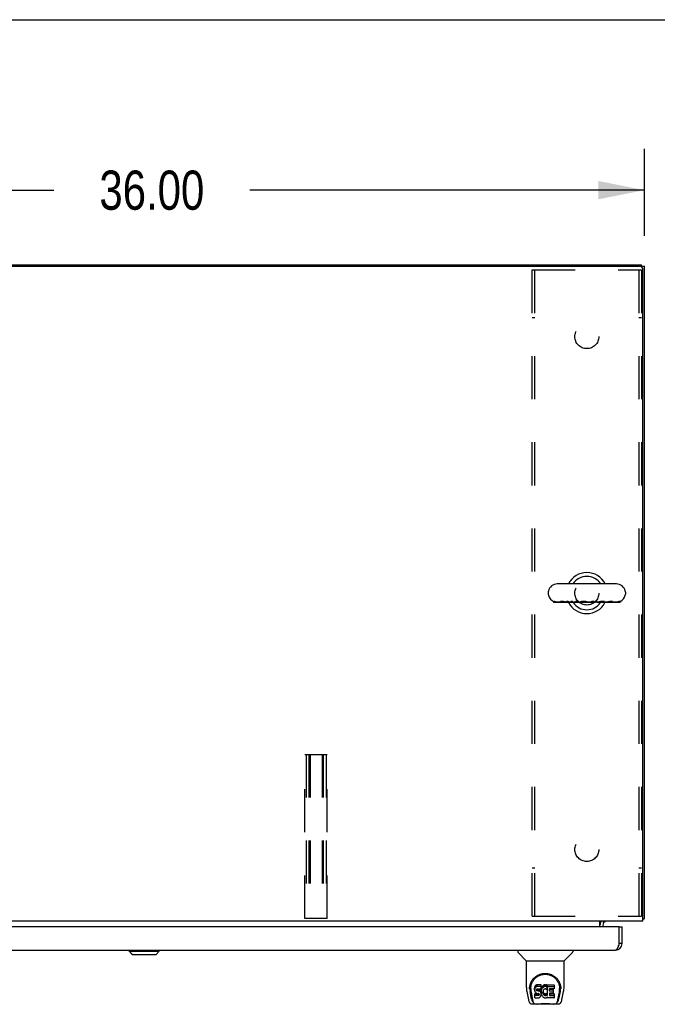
# Model space of a CAD drawing. Header units: inches. Extents: x 0 to 286, y 0 to 185.
# Tile 47 of 72: x 89 to 112, y 149 to 185. Entities that reach past the tile are written whole.
import ezdxf

# ---------------------------------------------------------------- set-up
doc = ezdxf.new("R2010")
doc.units = ezdxf.units.IN
doc.header["$LTSCALE"] = 15.75
doc.header["$MEASUREMENT"] = 0
doc.linetypes.add('HIDDEN', pattern=[0.2, 0.1, -0.1])
doc.layers.get('0').update_dxf_attribs({"linetype": 'CONTINUOUS'})
for name, color, linetype in [('02___PRT_ALL_AXES', 7, 'CONTINUOUS'), ('3PC_BODY', 7, 'CONTINUOUS'), ('DEFAULT_2', 8, 'HIDDEN')]:
    doc.layers.add(name, color=color, linetype=linetype)
doc.styles.get("Standard").update_dxf_attribs({"font": 'txt', "width": 0.8})
doc.dimstyles.new('DIMSTYLE_2', dxfattribs={"dimtxt": 1.431818, "dimasz": 1.684492, "dimexe": 0.09, "dimexo": 0.07, "dimgap": 0.0425, "dimtad": 0, "dimtih": 1, "dimtoh": 1, "dimzin": 4, "dimdsep": 46, "dimtxsty": 'Standard', "dimblk": '_FILLED', "dimblk1": '_FILLED', "dimblk2": '_FILLED', "dimcen": 0.09, "dimadec": 0, "dimazin": 0, "dimtfac": 1, "dimtofl": 0, "dimtmove": 0, "dimatfit": 3, "dimldrblk": '_FILLED', "dimfxl": 1, "dimtolj": 1, "dimtzin": 4, "dimarcsym": 0})

# ---------------------------------------------------------------- blocks, each defined once
blk = doc.blocks.new('_FILLED')
at = {"color": 0, "linetype": 'ByBlock'}
blk.add_solid([(0, 0), (-1, 0.2), (-1, -0.2)], dxfattribs=at)
blk = doc.blocks.new('*D9')
at = {"layer": '3PC_BODY', "color": 2, "linetype": 'Continuous'}
for p, q in [((75.654, 177.397), (75.654, 180.578)), ((111.654, 177.397), (111.654, 180.578)), ((75.654, 179.062), (90.075, 179.062)), ((111.654, 179.062), (97.234, 179.062))]:
    blk.add_line(p, q, dxfattribs=at)
at = {"layer": '3PC_BODY', "color": 2, "linetype": 'Continuous', "xscale": 1.6844919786, "yscale": 1.6844919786, "zscale": 1.6844919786, "rotation": 180}
blk.add_blockref('_FILLED', (75.654, 179.062), dxfattribs=at)
at = {"layer": '3PC_BODY', "color": 2, "linetype": 'Continuous', "xscale": 1.6844919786, "yscale": 1.6844919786, "zscale": 1.6844919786}
blk.add_blockref('_FILLED', (111.654, 179.062), dxfattribs=at)
at = {"layer": '3PC_BODY', "color": 2, "linetype": 'Continuous', "insert": (93.654, 179.778), "char_height": 1.4318, "width": 5.72727, "attachment_point": 2, "line_spacing_factor": 0.9}
blk.add_mtext('36.00', dxfattribs=at)

msp = doc.modelspace()

# ---------------------------------------------------------------- linework, layer by layer
at = {"color": 7, "linetype": 'Continuous'}
for p, q in [((0, 185.294), (286.364, 185.294)), ((111.55, 176.257), (111.55, 176.332)), ((111.55, 176.28), (111.654, 176.28)), ((110.63, 164.666), (108.47, 164.666)), ((108.14, 164.37), (108.14, 164.294)), ((110.96, 164.37), (110.96, 164.294)), ((108.339, 163.983), (108.339, 164.025)), ((109.284, 163.983), (108.339, 163.983)), ((108.359, 163.983), (108.359, 164.02)), ((108.366, 163.983), (108.366, 164.021)), ((108.593, 163.998), (108.487, 163.998)), ((108.543, 163.983), (108.543, 163.998)), ((108.547, 163.983), (108.547, 163.998)), ((108.592, 163.983), (108.592, 163.998)), ((108.593, 164.017), (108.593, 163.983)), ((108.701, 164.017), (108.694, 164.019)), ((108.709, 164.016), (108.701, 164.017)), ((108.724, 164.012), (108.709, 164.016)), ((108.742, 164.008), (108.724, 164.012)), ((108.75, 164.007), (108.742, 164.008)), ((108.784, 163.983), (108.784, 164.001)), ((108.813, 163.998), (108.784, 163.998)), ((108.813, 163.983), (108.813, 164.027)), ((108.864, 163.983), (108.864, 164.025)), ((108.961, 163.999), (108.923, 163.999)), ((108.923, 163.983), (108.923, 163.999)), ((108.961, 163.983), (108.961, 164.025)), ((109.012, 163.983), (109.012, 164.027)), ((109.132, 163.998), (109.084, 163.998)), ((109.132, 163.983), (109.132, 164.025)), ((109.189, 163.983), (109.189, 164.025)), ((109.315, 163.998), (109.231, 163.998)), ((109.284, 163.983), (109.284, 163.998)), ((109.315, 163.998), (109.315, 163.983)), ((109.857, 163.983), (109.315, 163.983)), ((109.557, 164.005), (109.555, 164.006)), ((109.559, 164.004), (109.557, 164.005)), ((109.563, 164.002), (109.559, 164.004)), ((109.565, 164.001), (109.563, 164.002)), ((109.566, 164.001), (109.565, 164.001)), ((109.566, 163.983), (109.566, 164.001)), ((109.672, 163.998), (109.566, 163.998)), ((109.575, 163.983), (109.575, 163.998)), ((109.58, 163.983), (109.58, 163.998)), ((109.585, 163.983), (109.585, 163.998)), ((109.743, 163.983), (109.743, 164.025)), ((109.809, 163.983), (109.809, 164.025)), ((109.939, 163.998), (109.831, 163.998)), ((109.857, 163.983), (109.857, 163.998)), ((109.91, 163.998), (109.91, 163.983)), ((110.766, 163.983), (109.91, 163.983)), ((110.023, 164.013), (109.995, 164.007)), ((110.202, 163.983), (110.202, 164.008)), ((110.252, 163.998), (110.202, 163.998)), ((110.343, 164.011), (110.333, 164.009)), ((110.373, 164.017), (110.343, 164.011)), ((110.49, 163.983), (110.49, 164.015)), ((110.607, 163.998), (110.49, 163.998)), ((110.742, 163.983), (110.742, 164.027)), ((110.748, 163.983), (110.748, 164.025)), ((110.76, 163.983), (110.76, 164.025)), ((110.766, 163.983), (110.766, 164.027)), ((110.138, 152.331), (110.172, 152.296)), ((110.176, 152.293), (110.176, 152.293)), ((111.602, 152.436), (111.654, 152.436)), ((110.738, 152.132), (110.842, 152.132)), ((110.738, 152.112), (110.738, 152.132)), ((92.822, 151.239), (92.822, 151.278)), ((92.822, 151.239), (93.925, 151.239)), ((92.94, 151.121), (92.822, 151.239)), ((92.823, 151.239), (92.823, 151.278)), ((92.941, 151.121), (92.823, 151.239)), ((93.807, 151.121), (93.925, 151.239)), ((93.925, 151.239), (93.925, 151.278)), ((107.026, 151.278), (107.026, 151.216)), ((107.335, 150.89), (107.037, 151.188)), ((108.724, 150.89), (109.022, 151.188)), ((109.033, 151.278), (109.033, 151.216)), ((110.842, 151.525), (110.738, 151.525)), ((92.94, 151.121), (93.807, 151.121)), ((107.341, 150.885), (108.718, 150.885)), ((107.341, 149.913), (107.341, 150.885)), ((108.718, 149.913), (108.718, 150.885)), ((107.356, 149.77), (107.421, 149.464)), ((107.466, 149.944), (107.465, 149.881)), ((107.528, 149.492), (107.475, 149.763)), ((107.503, 149.871), (107.503, 149.848)), ((107.512, 149.75), (107.569, 149.457)), ((107.645, 149.916), (107.643, 149.893)), ((107.643, 149.826), (107.643, 149.893)), ((107.645, 149.849), (107.643, 149.826)), ((107.643, 149.826), (107.644, 149.802)), ((107.644, 149.802), (107.648, 149.778)), ((107.65, 149.94), (107.645, 149.916)), ((107.645, 149.849), (107.645, 149.916)), ((107.65, 149.873), (107.645, 149.849)), ((107.648, 149.778), (107.656, 149.756)), ((107.66, 149.962), (107.65, 149.94)), ((107.65, 149.873), (107.65, 149.94)), ((107.66, 149.895), (107.65, 149.873)), ((107.656, 149.756), (107.669, 149.736)), ((107.673, 149.982), (107.66, 149.962)), ((107.66, 149.895), (107.66, 149.962)), ((107.673, 149.915), (107.66, 149.895)), ((107.682, 149.99), (107.673, 149.982)), ((107.673, 149.915), (107.673, 149.982)), ((107.682, 149.923), (107.673, 149.915)), ((107.691, 149.996), (107.682, 149.99)), ((107.682, 149.923), (107.682, 149.99)), ((107.691, 149.929), (107.682, 149.923)), ((107.713, 150.006), (107.691, 149.996)), ((107.691, 149.929), (107.691, 149.996)), ((107.713, 149.939), (107.691, 149.929)), ((107.736, 150.013), (107.713, 150.006)), ((107.713, 149.939), (107.713, 150.006)), ((107.736, 149.947), (107.713, 149.939)), ((107.714, 149.814), (107.715, 149.829)), ((107.715, 149.806), (107.714, 149.814)), ((107.715, 149.829), (107.717, 149.844)), ((107.715, 149.806), (107.715, 149.829)), ((107.717, 149.799), (107.715, 149.806)), ((107.717, 149.844), (107.72, 149.851)), ((107.717, 149.799), (107.717, 149.844)), ((107.722, 149.793), (107.717, 149.799)), ((107.72, 149.851), (107.726, 149.856)), ((107.722, 149.793), (107.722, 149.852)), ((107.728, 149.789), (107.722, 149.793)), ((107.726, 149.856), (107.74, 149.86)), ((107.743, 149.852), (107.728, 149.856)), ((107.728, 149.856), (107.728, 149.856)), ((107.728, 149.789), (107.728, 149.856)), ((107.743, 149.785), (107.728, 149.789)), ((107.876, 150.013), (107.736, 150.013)), ((107.736, 149.947), (107.736, 150.013)), ((107.876, 149.947), (107.736, 149.947)), ((107.74, 149.86), (107.755, 149.861)), ((107.767, 149.852), (107.743, 149.852)), ((107.743, 149.785), (107.743, 149.852)), ((107.767, 149.786), (107.743, 149.785)), ((107.755, 149.861), (107.868, 149.861)), ((107.79, 149.851), (107.767, 149.852)), ((107.767, 149.786), (107.767, 149.852)), ((107.79, 149.784), (107.767, 149.786)), ((107.814, 149.846), (107.79, 149.851)), ((107.79, 149.784), (107.79, 149.851)), ((107.814, 149.779), (107.79, 149.784)), ((107.825, 149.841), (107.814, 149.846)), ((107.814, 149.779), (107.814, 149.846)), ((107.825, 149.774), (107.814, 149.779)), ((107.835, 149.834), (107.825, 149.841)), ((107.825, 149.774), (107.825, 149.841)), ((107.835, 149.768), (107.825, 149.774)), ((107.852, 149.818), (107.835, 149.834)), ((107.835, 149.768), (107.835, 149.834)), ((107.852, 149.751), (107.835, 149.768)), ((107.865, 149.798), (107.852, 149.818)), ((107.852, 149.751), (107.852, 149.818)), ((107.865, 149.731), (107.852, 149.751)), ((107.875, 149.775), (107.865, 149.798)), ((107.865, 149.731), (107.865, 149.798)), ((107.868, 149.861), (107.874, 149.862)), ((107.874, 149.862), (107.876, 149.867)), ((107.876, 149.772), (107.875, 149.775)), ((107.875, 149.709), (107.875, 149.775)), ((107.878, 149.971), (107.876, 150.013)), ((107.876, 149.947), (107.876, 150.013)), ((107.878, 149.904), (107.876, 149.947)), ((107.876, 149.867), (107.877, 149.88)), ((107.88, 149.849), (107.876, 149.805)), ((107.876, 149.738), (107.876, 149.805)), ((107.88, 149.783), (107.876, 149.738)), ((107.877, 149.88), (107.878, 149.904)), ((107.878, 149.904), (107.878, 149.971)), ((107.884, 149.871), (107.88, 149.849)), ((107.88, 149.783), (107.88, 149.849)), ((107.884, 149.804), (107.88, 149.783)), ((107.89, 149.893), (107.884, 149.871)), ((107.884, 149.804), (107.884, 149.871)), ((107.89, 149.826), (107.884, 149.804)), ((107.899, 149.913), (107.89, 149.893)), ((107.89, 149.826), (107.89, 149.893)), ((107.899, 149.847), (107.89, 149.826)), ((107.91, 149.933), (107.899, 149.913)), ((107.899, 149.847), (107.899, 149.913)), ((107.91, 149.866), (107.899, 149.847)), ((107.923, 149.951), (107.91, 149.933)), ((107.91, 149.866), (107.91, 149.933)), ((107.923, 149.884), (107.91, 149.866)), ((107.937, 149.968), (107.923, 149.951)), ((107.923, 149.884), (107.923, 149.951)), ((107.937, 149.901), (107.923, 149.884)), ((107.954, 149.983), (107.937, 149.968)), ((107.937, 149.901), (107.937, 149.968)), ((107.954, 149.916), (107.937, 149.901)), ((107.946, 149.754), (107.945, 149.727)), ((107.949, 149.781), (107.946, 149.754)), ((107.946, 149.714), (107.946, 149.754)), ((107.948, 149.773), (107.949, 149.768)), ((107.953, 149.793), (107.949, 149.781)), ((107.949, 149.768), (107.96, 149.743)), ((107.949, 149.701), (107.949, 149.768)), ((107.959, 149.805), (107.953, 149.793)), ((107.972, 149.996), (107.954, 149.983)), ((107.954, 149.916), (107.954, 149.983)), ((107.972, 149.929), (107.954, 149.916)), ((107.973, 149.828), (107.959, 149.805)), ((107.992, 150.005), (107.972, 149.996)), ((107.972, 149.929), (107.972, 149.996)), ((107.992, 149.938), (107.972, 149.929)), ((107.981, 149.839), (107.973, 149.828)), ((107.992, 149.846), (107.981, 149.839)), ((108.014, 150.01), (107.992, 150.005)), ((107.992, 149.938), (107.992, 150.005)), ((108.014, 149.943), (107.992, 149.938)), ((108.017, 149.857), (107.992, 149.846)), ((108.036, 150.012), (108.014, 150.01)), ((108.014, 149.943), (108.014, 150.01)), ((108.036, 149.945), (108.014, 149.943)), ((108.029, 149.86), (108.017, 149.857)), ((108.043, 149.86), (108.029, 149.86)), ((108.036, 150.012), (108.059, 150.011)), ((108.036, 149.945), (108.036, 150.012)), ((108.059, 149.945), (108.036, 149.945)), ((108.056, 149.857), (108.043, 149.86)), ((108.068, 149.852), (108.056, 149.857)), ((108.07, 150.01), (108.059, 150.011)), ((108.059, 149.945), (108.059, 150.011)), ((108.07, 149.943), (108.059, 149.945)), ((108.08, 150.006), (108.07, 150.01)), ((108.07, 149.943), (108.07, 150.01)), ((108.08, 149.94), (108.07, 149.943)), ((108.1, 149.922), (108.074, 149.854)), ((108.099, 149.994), (108.08, 150.006)), ((108.08, 149.94), (108.08, 150.006)), ((108.099, 149.928), (108.08, 149.94)), ((108.099, 149.994), (108.099, 149.928)), ((108.101, 149.991), (108.101, 149.928)), ((108.109, 150.011), (108.346, 150.011)), ((108.109, 149.619), (108.109, 150.011)), ((108.109, 149.945), (108.346, 149.945)), ((108.179, 149.857), (108.179, 149.789)), ((108.346, 149.861), (108.184, 149.861)), ((108.184, 149.852), (108.315, 149.852)), ((108.184, 149.785), (108.315, 149.785)), ((108.32, 149.847), (108.32, 149.707)), ((108.351, 150.007), (108.351, 149.866)), ((108.49, 149.457), (108.547, 149.747)), ((108.531, 149.492), (108.584, 149.763)), ((108.547, 149.747), (108.547, 149.751)), ((108.593, 149.944), (108.594, 149.881)), ((108.6, 149.858), (108.6, 149.858)), ((108.638, 149.464), (108.703, 149.77)), ((107.587, 149.389), (107.579, 149.389)), ((107.585, 149.393), (107.589, 149.383)), ((107.646, 149.54), (107.646, 149.682)), ((107.71, 149.687), (107.65, 149.686)), ((107.65, 149.619), (107.65, 149.686)), ((107.71, 149.62), (107.65, 149.619)), ((107.651, 149.535), (107.795, 149.535)), ((107.669, 149.736), (107.686, 149.719)), ((107.686, 149.719), (107.705, 149.705)), ((107.705, 149.705), (107.717, 149.701)), ((107.771, 149.687), (107.71, 149.687)), ((107.71, 149.62), (107.71, 149.687)), ((107.771, 149.62), (107.71, 149.62)), ((107.717, 149.701), (107.728, 149.699)), ((107.728, 149.699), (107.776, 149.699)), ((107.786, 149.688), (107.771, 149.687)), ((107.771, 149.62), (107.771, 149.687)), ((107.786, 149.621), (107.771, 149.62)), ((107.776, 149.699), (107.783, 149.698)), ((107.783, 149.698), (107.79, 149.696)), ((107.792, 149.692), (107.786, 149.688)), ((107.786, 149.621), (107.786, 149.688)), ((107.792, 149.625), (107.786, 149.621)), ((107.79, 149.696), (107.796, 149.691)), ((107.794, 149.693), (107.792, 149.692)), ((107.792, 149.625), (107.792, 149.692)), ((107.798, 149.63), (107.792, 149.625)), ((107.795, 149.535), (107.807, 149.537)), ((107.796, 149.691), (107.801, 149.685)), ((107.798, 149.63), (107.798, 149.69)), ((107.807, 149.642), (107.798, 149.63)), ((107.801, 149.685), (107.808, 149.672)), ((107.807, 149.642), (107.807, 149.673)), ((107.809, 149.649), (107.807, 149.642)), ((107.807, 149.537), (107.818, 149.541)), ((107.808, 149.672), (107.81, 149.656)), ((107.809, 149.649), (107.809, 149.661)), ((107.81, 149.656), (107.809, 149.649)), ((107.818, 149.541), (107.838, 149.555)), ((107.838, 149.555), (107.855, 149.571)), ((107.855, 149.571), (107.861, 149.581)), ((107.861, 149.581), (107.867, 149.592)), ((107.875, 149.709), (107.865, 149.731)), ((107.867, 149.592), (107.875, 149.615)), ((107.881, 149.685), (107.875, 149.709)), ((107.875, 149.615), (107.882, 149.638)), ((107.876, 149.738), (107.876, 149.716)), ((107.876, 149.716), (107.88, 149.694)), ((107.88, 149.694), (107.884, 149.672)), ((107.883, 149.662), (107.881, 149.685)), ((107.882, 149.638), (107.883, 149.662)), ((107.883, 149.662), (107.883, 149.676)), ((107.884, 149.672), (107.891, 149.651)), ((107.891, 149.651), (107.913, 149.612)), ((107.913, 149.612), (107.925, 149.593)), ((107.925, 149.593), (107.94, 149.577)), ((107.94, 149.577), (107.956, 149.562)), ((107.945, 149.727), (107.946, 149.714)), ((107.946, 149.714), (107.949, 149.701)), ((107.949, 149.701), (107.96, 149.676)), ((107.956, 149.562), (107.974, 149.548)), ((107.96, 149.743), (107.973, 149.72)), ((107.96, 149.676), (107.96, 149.743)), ((107.96, 149.676), (107.973, 149.653)), ((107.973, 149.72), (107.982, 149.71)), ((107.973, 149.653), (107.973, 149.72)), ((107.973, 149.653), (107.982, 149.643)), ((107.974, 149.548), (107.984, 149.543)), ((107.982, 149.71), (107.992, 149.701)), ((107.982, 149.643), (107.982, 149.71)), ((107.982, 149.643), (107.992, 149.634)), ((107.984, 149.543), (107.994, 149.539)), ((107.992, 149.701), (108.003, 149.693)), ((107.992, 149.634), (107.992, 149.701)), ((107.992, 149.634), (108.003, 149.627)), ((107.994, 149.539), (108.016, 149.533)), ((108.003, 149.693), (108.015, 149.689)), ((108.003, 149.627), (108.003, 149.693)), ((108.003, 149.627), (108.015, 149.622)), ((108.015, 149.689), (108.028, 149.686)), ((108.015, 149.622), (108.015, 149.689)), ((108.015, 149.622), (108.028, 149.619)), ((108.016, 149.533), (108.038, 149.531)), ((108.028, 149.686), (108.042, 149.686)), ((108.028, 149.619), (108.028, 149.686)), ((108.028, 149.619), (108.042, 149.619)), ((108.038, 149.531), (108.06, 149.534)), ((108.042, 149.686), (108.055, 149.688)), ((108.042, 149.619), (108.042, 149.686)), ((108.042, 149.619), (108.055, 149.621)), ((108.055, 149.688), (108.068, 149.692)), ((108.055, 149.621), (108.055, 149.688)), ((108.055, 149.621), (108.068, 149.625)), ((108.06, 149.534), (108.081, 149.541)), ((108.068, 149.692), (108.08, 149.697)), ((108.068, 149.625), (108.068, 149.692)), ((108.068, 149.625), (108.08, 149.63)), ((108.08, 149.697), (108.091, 149.705)), ((108.08, 149.63), (108.08, 149.697)), ((108.08, 149.63), (108.091, 149.638)), ((108.081, 149.541), (108.1, 149.552)), ((108.091, 149.705), (108.091, 149.638)), ((108.097, 149.704), (108.109, 149.686)), ((108.097, 149.637), (108.109, 149.619)), ((108.1, 149.552), (108.101, 149.553)), ((108.111, 149.553), (108.101, 149.553)), ((108.111, 149.54), (108.111, 149.553)), ((108.347, 149.535), (108.116, 149.535)), ((108.181, 149.698), (108.181, 149.621)), ((108.315, 149.703), (108.185, 149.703)), ((108.185, 149.683), (108.347, 149.683)), ((108.185, 149.616), (108.347, 149.616)), ((108.351, 149.679), (108.351, 149.54)), ((108.47, 149.383), (108.474, 149.393)), ((108.48, 149.389), (108.472, 149.389)), ((107.545, 149.31), (107.746, 149.31)), ((107.589, 149.382), (107.589, 149.383)), ((107.631, 149.31), (107.625, 149.31)), ((107.631, 149.31), (107.63, 149.31)), ((108.323, 149.298), (107.736, 149.298)), ((108.313, 149.31), (108.514, 149.31)), ((108.429, 149.31), (108.428, 149.31)), ((108.47, 149.382), (108.47, 149.383))]:
    msp.add_line(p, q, dxfattribs=at)
at = {"color": 3, "linetype": 'Continuous'}
for p, q in [((75.758, 176.332), (111.55, 176.332)), ((75.831, 176.28), (111.477, 176.28)), ((111.602, 152.332), (111.602, 176.155)), ((111.654, 152.436), (111.654, 176.28)), ((111.602, 152.332), (75.706, 152.332)), ((110.029, 152.132), (110.029, 152.332)), ((110.17, 152.301), (110.168, 152.303)), ((110.174, 152.295), (110.17, 152.301)), ((110.174, 152.294), (110.174, 152.295)), ((110.176, 152.293), (110.174, 152.294)), ((110.718, 152.132), (76.028, 152.132)), ((110.133, 152.19), (110.133, 152.132)), ((110.738, 151.525), (110.738, 152.112)), ((110.842, 151.525), (110.842, 152.132)), ((76.151, 151.278), (110.595, 151.278))]:
    msp.add_line(p, q, dxfattribs=at)
at = {"color": 7, "linetype": 'Continuous'}
for points in [[(108.366, 164.021), (108.365, 164.021), (108.364, 164.021), (108.362, 164.021), (108.361, 164.021), (108.36, 164.02), (108.359, 164.02)], [(108.487, 163.998), (108.483, 163.998), (108.473, 163.998), (108.463, 163.999), (108.453, 164), (108.443, 164.001), (108.434, 164.003), (108.424, 164.004), (108.414, 164.006), (108.404, 164.009), (108.394, 164.011), (108.385, 164.014), (108.375, 164.018), (108.366, 164.021)], [(108.625, 164.027), (108.622, 164.027), (108.619, 164.027), (108.616, 164.027), (108.613, 164.027), (108.611, 164.026), (108.608, 164.026), (108.606, 164.026), (108.604, 164.025), (108.602, 164.025), (108.6, 164.024), (108.599, 164.024), (108.598, 164.023), (108.597, 164.022), (108.596, 164.022), (108.595, 164.021), (108.594, 164.02), (108.594, 164.019), (108.593, 164.018), (108.593, 164.017), (108.593, 164.017)], [(108.672, 164.023), (108.668, 164.023), (108.665, 164.024), (108.662, 164.024), (108.659, 164.025), (108.656, 164.025), (108.653, 164.026), (108.65, 164.026), (108.647, 164.026), (108.644, 164.026), (108.641, 164.027), (108.638, 164.027), (108.635, 164.027), (108.633, 164.027), (108.63, 164.027), (108.627, 164.027), (108.625, 164.027)], [(108.694, 164.019), (108.69, 164.02), (108.686, 164.02), (108.683, 164.021), (108.679, 164.022), (108.675, 164.022), (108.672, 164.023)], [(108.784, 164.001), (108.778, 164.001), (108.773, 164.002), (108.768, 164.003), (108.764, 164.004), (108.759, 164.005), (108.754, 164.006), (108.75, 164.007)], [(108.864, 164.025), (108.855, 164.025), (108.847, 164.025), (108.838, 164.026), (108.83, 164.026), (108.821, 164.026), (108.813, 164.027)], [(108.923, 163.999), (108.918, 163.999), (108.914, 164), (108.91, 164.001), (108.906, 164.002), (108.903, 164.003), (108.899, 164.004), (108.896, 164.006), (108.893, 164.007), (108.89, 164.008), (108.887, 164.01), (108.884, 164.011), (108.881, 164.013), (108.878, 164.015), (108.875, 164.017), (108.872, 164.019), (108.87, 164.021), (108.867, 164.023), (108.864, 164.025)], [(109.012, 164.027), (109.003, 164.026), (108.995, 164.026), (108.987, 164.026), (108.978, 164.025), (108.969, 164.025), (108.961, 164.025)], [(109.084, 163.998), (109.079, 163.998), (109.074, 163.999), (109.069, 163.999), (109.063, 164), (109.058, 164.002), (109.053, 164.003), (109.048, 164.005), (109.042, 164.007), (109.037, 164.01), (109.032, 164.013), (109.027, 164.016), (109.022, 164.019), (109.017, 164.023), (109.012, 164.027)], [(109.189, 164.025), (109.18, 164.024), (109.17, 164.024), (109.161, 164.024), (109.151, 164.024), (109.142, 164.024), (109.132, 164.025)], [(109.231, 163.998), (109.231, 163.998), (109.227, 163.998), (109.224, 163.999), (109.221, 164), (109.218, 164.001), (109.214, 164.002), (109.211, 164.004), (109.208, 164.006), (109.205, 164.008), (109.202, 164.011), (109.198, 164.014), (109.195, 164.017), (109.192, 164.021), (109.189, 164.025)], [(109.341, 164.013), (109.338, 164.012), (109.335, 164.01), (109.333, 164.009), (109.331, 164.008), (109.329, 164.007), (109.327, 164.006), (109.325, 164.006), (109.323, 164.005), (109.322, 164.004), (109.32, 164.003), (109.319, 164.002), (109.318, 164.001), (109.317, 164.001), (109.316, 164), (109.316, 164), (109.315, 163.999), (109.315, 163.999), (109.315, 163.998), (109.315, 163.998)], [(109.433, 164.027), (109.428, 164.027), (109.423, 164.027), (109.419, 164.027), (109.414, 164.027), (109.409, 164.026), (109.404, 164.026), (109.4, 164.026), (109.396, 164.025), (109.391, 164.025), (109.387, 164.024), (109.384, 164.024), (109.38, 164.023), (109.376, 164.022), (109.372, 164.022), (109.369, 164.021), (109.365, 164.02), (109.362, 164.019), (109.358, 164.018), (109.355, 164.017), (109.352, 164.016), (109.349, 164.016), (109.346, 164.015), (109.343, 164.014), (109.341, 164.013)], [(109.493, 164.023), (109.489, 164.023), (109.486, 164.024), (109.482, 164.024), (109.478, 164.025), (109.475, 164.025), (109.471, 164.026), (109.467, 164.026), (109.464, 164.026), (109.46, 164.026), (109.456, 164.027), (109.452, 164.027), (109.449, 164.027), (109.445, 164.027), (109.441, 164.027), (109.437, 164.027), (109.433, 164.027)], [(109.538, 164.012), (109.535, 164.013), (109.533, 164.014), (109.53, 164.015), (109.528, 164.015), (109.525, 164.016), (109.523, 164.017), (109.52, 164.018), (109.517, 164.018), (109.514, 164.019), (109.511, 164.02), (109.508, 164.02), (109.505, 164.021), (109.502, 164.021), (109.499, 164.022), (109.496, 164.022), (109.493, 164.023)], [(109.55, 164.008), (109.548, 164.008), (109.546, 164.009), (109.544, 164.01), (109.542, 164.011), (109.54, 164.012), (109.538, 164.012)], [(109.555, 164.006), (109.554, 164.006), (109.553, 164.007), (109.552, 164.007), (109.55, 164.008)], [(109.743, 164.025), (109.738, 164.021), (109.732, 164.017), (109.727, 164.014), (109.722, 164.011), (109.716, 164.008), (109.711, 164.006), (109.705, 164.004), (109.7, 164.002), (109.694, 164.001), (109.688, 164), (109.683, 163.999), (109.677, 163.998), (109.672, 163.998)], [(109.809, 164.025), (109.798, 164.025), (109.787, 164.024), (109.776, 164.024), (109.765, 164.024), (109.754, 164.025), (109.743, 164.025)], [(109.831, 163.998), (109.829, 163.998), (109.828, 163.999), (109.826, 164), (109.824, 164.001), (109.822, 164.002), (109.821, 164.004), (109.819, 164.006), (109.817, 164.008), (109.816, 164.011), (109.814, 164.014), (109.812, 164.017), (109.811, 164.021), (109.809, 164.025)], [(109.995, 164.007), (109.987, 164.005), (109.983, 164.004), (109.979, 164.004), (109.975, 164.003), (109.971, 164.002), (109.967, 164.001), (109.963, 164.001), (109.959, 164), (109.956, 163.999), (109.952, 163.999), (109.949, 163.999), (109.945, 163.998), (109.942, 163.998), (109.939, 163.998)], [(110.131, 164.027), (110.126, 164.027), (110.121, 164.027), (110.117, 164.027), (110.112, 164.027), (110.107, 164.026), (110.102, 164.026), (110.097, 164.026), (110.092, 164.025), (110.088, 164.025), (110.083, 164.024), (110.078, 164.024), (110.074, 164.023), (110.069, 164.022), (110.065, 164.022), (110.06, 164.021), (110.055, 164.02), (110.051, 164.019), (110.046, 164.018), (110.041, 164.017), (110.037, 164.016), (110.032, 164.015), (110.023, 164.013)], [(110.193, 164.018), (110.191, 164.019), (110.189, 164.02), (110.187, 164.02), (110.185, 164.021), (110.183, 164.022), (110.18, 164.023), (110.178, 164.023), (110.175, 164.024), (110.173, 164.024), (110.17, 164.025), (110.167, 164.025), (110.164, 164.025), (110.161, 164.026), (110.158, 164.026), (110.155, 164.026), (110.152, 164.027), (110.149, 164.027), (110.145, 164.027), (110.142, 164.027), (110.138, 164.027), (110.135, 164.027), (110.131, 164.027)], [(110.202, 164.008), (110.202, 164.009), (110.202, 164.01), (110.202, 164.011), (110.201, 164.012), (110.201, 164.013), (110.2, 164.013), (110.199, 164.014), (110.198, 164.015), (110.197, 164.016), (110.195, 164.017), (110.193, 164.018)], [(110.333, 164.009), (110.323, 164.007), (110.318, 164.006), (110.313, 164.005), (110.308, 164.004), (110.303, 164.003), (110.298, 164.002), (110.294, 164.002), (110.289, 164.001), (110.284, 164), (110.279, 164), (110.274, 163.999), (110.269, 163.999), (110.264, 163.998), (110.259, 163.998), (110.254, 163.998), (110.252, 163.998)], [(110.453, 164.027), (110.45, 164.027), (110.447, 164.027), (110.443, 164.027), (110.439, 164.027), (110.435, 164.027), (110.431, 164.026), (110.427, 164.026), (110.423, 164.025), (110.419, 164.025), (110.415, 164.024), (110.411, 164.024), (110.407, 164.023), (110.403, 164.023), (110.399, 164.022), (110.395, 164.021), (110.391, 164.02), (110.386, 164.02), (110.382, 164.019), (110.373, 164.017)], [(110.49, 164.015), (110.49, 164.016), (110.49, 164.017), (110.49, 164.018), (110.489, 164.019), (110.489, 164.02), (110.488, 164.021), (110.487, 164.021), (110.486, 164.022), (110.484, 164.023), (110.483, 164.023), (110.481, 164.024), (110.479, 164.025), (110.478, 164.025), (110.476, 164.025), (110.473, 164.026), (110.471, 164.026), (110.468, 164.027), (110.466, 164.027), (110.463, 164.027), (110.46, 164.027), (110.457, 164.027), (110.453, 164.027)], [(110.742, 164.027), (110.733, 164.023), (110.723, 164.019), (110.713, 164.016), (110.704, 164.013), (110.694, 164.01), (110.684, 164.007), (110.674, 164.005), (110.664, 164.003), (110.654, 164.001), (110.643, 164), (110.633, 163.999), (110.623, 163.999), (110.613, 163.998), (110.607, 163.998)], [(110.748, 164.025), (110.747, 164.025), (110.746, 164.025), (110.745, 164.026), (110.744, 164.026), (110.743, 164.026), (110.742, 164.027)], [(110.76, 164.025), (110.751, 164.021), (110.748, 164.02)], [(110.766, 164.027), (110.765, 164.026), (110.764, 164.026), (110.763, 164.026), (110.762, 164.025), (110.761, 164.025), (110.76, 164.025)], [(107.459, 149.871), (107.461, 149.913), (107.469, 149.965), (107.48, 150.014), (107.496, 150.06), (107.514, 150.104), (107.536, 150.144), (107.56, 150.183), (107.587, 150.219), (107.617, 150.252), (107.649, 150.283), (107.683, 150.311), (107.72, 150.337), (107.759, 150.36), (107.8, 150.38), (107.843, 150.397), (107.887, 150.411), (107.933, 150.42), (107.98, 150.426), (108.028, 150.428), (108.075, 150.427), (108.122, 150.421), (108.168, 150.411), (108.212, 150.398), (108.256, 150.382), (108.297, 150.362), (108.336, 150.339), (108.373, 150.314), (108.407, 150.286), (108.439, 150.255), (108.469, 150.222), (108.496, 150.186), (108.521, 150.148), (108.543, 150.108), (108.562, 150.064), (108.577, 150.019), (108.589, 149.97), (108.597, 149.918), (108.6, 149.871)], [(107.503, 149.871), (107.503, 149.891), (107.504, 149.915), (107.507, 149.939), (107.511, 149.963), (107.515, 149.987), (107.521, 150.01), (107.528, 150.032), (107.536, 150.055), (107.544, 150.076), (107.554, 150.097), (107.564, 150.117), (107.575, 150.137), (107.586, 150.156), (107.599, 150.174), (107.611, 150.191), (107.624, 150.208), (107.638, 150.224), (107.652, 150.239), (107.666, 150.253), (107.681, 150.266), (107.696, 150.279), (107.711, 150.291), (107.727, 150.302), (107.742, 150.313), (107.758, 150.323), (107.774, 150.332), (107.79, 150.34), (107.806, 150.348), (107.822, 150.355), (107.838, 150.362), (107.853, 150.368), (107.869, 150.373), (107.885, 150.378), (107.901, 150.382), (107.917, 150.386), (107.933, 150.389), (107.949, 150.392), (107.965, 150.394), (107.981, 150.396), (107.997, 150.397), (108.013, 150.398), (108.029, 150.398), (108.045, 150.398), (108.061, 150.397), (108.077, 150.396), (108.093, 150.394), (108.108, 150.392), (108.124, 150.389), (108.14, 150.386), (108.156, 150.382), (108.172, 150.378), (108.188, 150.373), (108.204, 150.368), (108.22, 150.362), (108.236, 150.355), (108.252, 150.348), (108.268, 150.341), (108.284, 150.332), (108.3, 150.323), (108.316, 150.313), (108.331, 150.303), (108.347, 150.292), (108.362, 150.28), (108.377, 150.267), (108.392, 150.254), (108.406, 150.239), (108.42, 150.224), (108.434, 150.208), (108.447, 150.192), (108.46, 150.174), (108.472, 150.156), (108.484, 150.137), (108.495, 150.118), (108.505, 150.097), (108.515, 150.077), (108.523, 150.055), (108.531, 150.033), (108.538, 150.01), (108.543, 149.987), (108.548, 149.963), (108.552, 149.94), (108.555, 149.915), (108.556, 149.891), (108.556, 149.871)], [(107.341, 149.913), (107.341, 149.886), (107.344, 149.844), (107.35, 149.802), (107.356, 149.77)], [(107.459, 149.858), (107.459, 149.862), (107.459, 149.871)], [(107.503, 149.848), (107.503, 149.831), (107.504, 149.803), (107.508, 149.775), (107.512, 149.75)], [(108.547, 149.751), (108.548, 149.754), (108.549, 149.757), (108.549, 149.76), (108.55, 149.763), (108.55, 149.766), (108.551, 149.769), (108.551, 149.773), (108.552, 149.776), (108.552, 149.78), (108.552, 149.783), (108.553, 149.787), (108.553, 149.791), (108.554, 149.795), (108.554, 149.799), (108.555, 149.803), (108.555, 149.807), (108.555, 149.812), (108.555, 149.816), (108.556, 149.821), (108.556, 149.826), (108.556, 149.83), (108.556, 149.835), (108.556, 149.84), (108.556, 149.845), (108.556, 149.871)], [(108.6, 149.871), (108.6, 149.863), (108.6, 149.858)], [(108.703, 149.77), (108.709, 149.801), (108.715, 149.843), (108.718, 149.886), (108.718, 149.913)], [(107.421, 149.464), (107.424, 149.45), (107.43, 149.428), (107.435, 149.41), (107.442, 149.393), (107.448, 149.379), (107.456, 149.365), (107.464, 149.353), (107.473, 149.342), (107.484, 149.332), (107.497, 149.323), (107.511, 149.316), (107.525, 149.312), (107.541, 149.31), (107.545, 149.31)], [(107.569, 149.457), (107.571, 149.445), (107.574, 149.432), (107.578, 149.418), (107.581, 149.405), (107.585, 149.393)], [(107.65, 149.686), (107.65, 149.686), (107.65, 149.686), (107.649, 149.686), (107.649, 149.686), (107.648, 149.686), (107.648, 149.685), (107.647, 149.685), (107.647, 149.685), (107.647, 149.684), (107.646, 149.684), (107.646, 149.683), (107.646, 149.683), (107.646, 149.682), (107.646, 149.682)], [(107.65, 149.619), (107.65, 149.619), (107.65, 149.619), (107.649, 149.619), (107.649, 149.619), (107.648, 149.619), (107.648, 149.618), (107.647, 149.618), (107.647, 149.618), (107.647, 149.617), (107.646, 149.617), (107.646, 149.617), (107.646, 149.616), (107.646, 149.615), (107.646, 149.615)], [(108.474, 149.393), (108.478, 149.405), (108.481, 149.418), (108.485, 149.432), (108.488, 149.445), (108.49, 149.457)], [(108.514, 149.31), (108.529, 149.311), (108.542, 149.314), (108.555, 149.319), (108.566, 149.326), (108.577, 149.334), (108.586, 149.343), (108.595, 149.353), (108.602, 149.363), (108.609, 149.375), (108.615, 149.387), (108.62, 149.401), (108.626, 149.416), (108.631, 149.433), (108.636, 149.452), (108.638, 149.464)], [(107.589, 149.382), (107.594, 149.37), (107.6, 149.357), (107.607, 149.347), (107.613, 149.337), (107.621, 149.329), (107.629, 149.322), (107.638, 149.317), (107.647, 149.313), (107.658, 149.31), (107.665, 149.31)], [(107.746, 149.31), (107.767, 149.31), (107.789, 149.312), (107.812, 149.314), (107.837, 149.317), (107.862, 149.32), (107.889, 149.323), (107.917, 149.325), (107.945, 149.328), (107.974, 149.329), (108.003, 149.33), (108.032, 149.331), (108.061, 149.33), (108.09, 149.329), (108.119, 149.327), (108.147, 149.325), (108.174, 149.322), (108.2, 149.319), (108.225, 149.316), (108.249, 149.314), (108.272, 149.312), (108.293, 149.31), (108.313, 149.31)], [(107.746, 149.31), (107.768, 149.31), (107.795, 149.312), (107.822, 149.315), (107.879, 149.32)], [(107.879, 149.32), (107.908, 149.323), (107.938, 149.325), (107.968, 149.327), (107.999, 149.328), (108.029, 149.329), (108.059, 149.328), (108.09, 149.327), (108.12, 149.325), (108.15, 149.323), (108.179, 149.32), (108.236, 149.315)], [(108.236, 149.315), (108.264, 149.312), (108.291, 149.31), (108.313, 149.31)], [(108.394, 149.31), (108.401, 149.31), (108.412, 149.313), (108.421, 149.317), (108.43, 149.322), (108.438, 149.329), (108.446, 149.337), (108.452, 149.347), (108.459, 149.357), (108.465, 149.37), (108.47, 149.382)]]:
    msp.add_lwpolyline(points, dxfattribs=at)
at = {"color": 3, "linetype": 'Continuous'}
for points in [[(110.147, 152.327), (110.144, 152.328), (110.142, 152.33), (110.139, 152.331), (110.137, 152.332), (110.135, 152.332)], [(110.159, 152.315), (110.157, 152.317), (110.154, 152.32), (110.152, 152.322), (110.149, 152.324), (110.147, 152.327)], [(110.168, 152.303), (110.167, 152.305), (110.165, 152.307), (110.163, 152.309), (110.161, 152.312), (110.159, 152.315)], [(110.177, 152.292), (110.176, 152.292), (110.176, 152.292), (110.176, 152.293), (110.176, 152.293)], [(111.602, 152.417), (111.603, 152.417), (111.607, 152.418), (111.611, 152.419), (111.615, 152.42), (111.619, 152.421)], [(111.619, 152.421), (111.627, 152.422), (111.63, 152.423), (111.634, 152.424), (111.637, 152.424), (111.64, 152.425), (111.643, 152.426), (111.645, 152.427), (111.647, 152.428), (111.649, 152.429), (111.651, 152.43), (111.652, 152.431), (111.653, 152.432), (111.654, 152.433), (111.654, 152.435), (111.654, 152.436)], [(110.738, 151.525), (110.726, 151.493), (110.72, 151.477), (110.714, 151.461), (110.708, 151.446), (110.702, 151.431), (110.696, 151.416), (110.69, 151.402), (110.685, 151.388), (110.679, 151.375), (110.673, 151.362), (110.667, 151.351), (110.661, 151.339), (110.655, 151.329), (110.649, 151.32), (110.643, 151.311), (110.637, 151.304), (110.631, 151.297), (110.625, 151.291), (110.619, 151.287), (110.613, 151.283), (110.607, 151.28), (110.601, 151.279), (110.595, 151.278)]]:
    msp.add_lwpolyline(points, dxfattribs=at)
for centre, radius, start, end in [((111.477, 176.155), 0.125, 0, 90), ((110.276, 152.19), 0.142, 90, 180), ((110.718, 152.112), 0.02, 0, 90), ((110.595, 151.525), 0.246, 270, 360)]:
    msp.add_arc(centre, radius, start, end, dxfattribs=at)
at = {"color": 7, "linetype": 'Continuous'}
for centre, radius, start, end in [((109.55, 164.332), 0.75, 26.4733, 153.5267), ((109.55, 164.332), 0.61, 33.2138, 146.7862), ((108.47, 164.332), 0.334, 90, 167.5716), ((110.63, 164.332), 0.334, 12.4284, 90), ((108.297, 164.37), 0.157, 167.5716, 180), ((108.297, 164.294), 0.157, 180, 192.4284), ((108.47, 164.332), 0.334, 192.4284, 250.4972), ((110.63, 164.332), 0.334, 293.8923, 347.5716), ((110.804, 164.37), 0.157, 0, 12.4284), ((110.804, 164.294), 0.157, 347.5716, 360), ((109.55, 164.332), 0.75, 207.781, 332.219), ((109.55, 164.332), 0.61, 214.9483, 325.0517), ((110.276, 152.19), 0.246, 144.6738, 180), ((107.065, 151.216), 0.0394, 180, 225), ((108.994, 151.216), 0.0394, 315, 360), ((110.595, 151.525), 0.142, 318.695, 360), ((110.588, 151.532), 0.15, 321.931, 356.3203), ((107.349, 150.904), 0.0197, 225, 262.5), ((108.71, 150.904), 0.0197, 277.5, 315), ((107.736, 149.318), 0.0197, 203.607, 270), ((108.323, 149.318), 0.0197, 270, 336.393)]:
    msp.add_arc(centre, radius, start, end, dxfattribs=at)
for centre, major_axis, ratio, start_param, end_param in [((108.029, 149.871), (0, 0.565), 0.999848, 1.129542, 1.76365), ((108.029, 149.871), (0, 0.565), 0.999848, 4.519536, 5.157611), ((108.07, 149.856), (0.00448, 0), 1, -1.986921, -0.366491), ((108.096, 149.991), (0, 0.00448), 1, -1.566905, -0.665444), ((108.096, 149.924), (0.00448, 0), 1, 0.003842, 0.905353), ((108.184, 149.857), (0, 0.00448), 1, 0, 1.570796), ((108.184, 149.789), (0, 0.00448), 1, 1.570796, 3.141593), ((108.184, 149.856), (0.00448, 0), 1, -2.747552, -2.072978), ((108.184, 149.856), (0, 0.00448), 1, -3.643774, -3.141593), ((108.315, 149.847), (0, 0.00448), 1, -1.570796, 0), ((108.315, 149.78), (0, 0.00448), 1, -1.570796, 0), ((108.346, 150.007), (0, 0.00448), 1, -1.570796, 0), ((108.346, 149.94), (0, 0.00448), 1, -1.570796, 0), ((108.346, 149.866), (0, 0.00448), 1, -3.141593, -1.570796), ((107.586, 149.743), (0.007, 0.354), 0.213027, -3.923008, -3.13761), ((107.651, 149.54), (0, 0.00483), 1, 1.570796, 3.141593), ((108.094, 149.701), (0, 0.00448), 1, -0.975826, 0.651783), ((108.094, 149.634), (0, 0.00448), 1, -0.975826, 0.651783), ((108.116, 149.54), (0, 0.00448), 1, -4.712389, -3.141593), ((108.185, 149.698), (0, 0.00448), 1, 0, 1.570796), ((108.185, 149.687), (0, 0.00448), 1, 1.570796, 3.141593), ((108.185, 149.621), (0, 0.00448), 1, 1.570796, 3.141593), ((108.315, 149.707), (0, 0.00448), 1, -3.141593, -1.570796), ((108.347, 149.679), (0, 0.00448), 1, -1.570796, 0), ((108.347, 149.612), (0, 0.00448), 1, -1.570796, 0), ((108.347, 149.54), (0, 0.00448), 1, -3.141593, -1.570796), ((108.473, 149.743), (-0.007, 0.354), 0.213027, -3.145575, -2.360177)]:
    msp.add_ellipse(centre, major_axis=major_axis, ratio=ratio, start_param=start_param, end_param=end_param, dxfattribs=at)
at = {"layer": '02___PRT_ALL_AXES', "color": 8, "linetype": 'HIDDEN'}
for centre in [(109.55, 173.707), (109.55, 164.332), (109.55, 154.957)]:
    msp.add_circle(centre, 0.438, dxfattribs=at)
at = {"layer": 'DEFAULT_2', "color": 8, "linetype": 'HIDDEN'}
for p, q in [((107.55, 176.145), (111.55, 176.145)), ((107.55, 152.52), (107.55, 176.145)), ((107.654, 152.52), (107.654, 176.145)), ((111.446, 176.145), (111.446, 152.52)), ((111.55, 176.145), (111.55, 152.52)), ((107.654, 174.395), (107.55, 174.395)), ((111.55, 174.395), (111.446, 174.395)), ((99.248, 158.436), (100.061, 158.436)), ((99.248, 152.436), (99.248, 158.436)), ((99.288, 158.436), (99.288, 152.436)), ((99.396, 158.436), (99.396, 152.436)), ((99.436, 158.436), (99.436, 152.436)), ((99.873, 158.436), (99.873, 152.436)), ((99.913, 158.436), (99.913, 152.436)), ((100.021, 158.436), (100.021, 152.436)), ((100.061, 152.436), (100.061, 158.436)), ((107.654, 154.27), (107.55, 154.27)), ((111.55, 154.27), (111.446, 154.27)), ((100.061, 152.436), (99.248, 152.436)), ((107.55, 152.52), (111.55, 152.52))]:
    msp.add_line(p, q, dxfattribs=at)

# ---------------------------------------------------------------- dimensions: what is measured, and where the dimension line sits
at = {"layer": '3PC_BODY', "color": 2, "linetype": 'Continuous'}
dim = msp.add_linear_dim(base=(111.654, 179.062), p1=(75.654, 177.327), p2=(111.654, 177.327), dimstyle='DIMSTYLE_2', dxfattribs=at)
dim.commit()
dim.dimension.update_dxf_attribs({"geometry": '*D9', "text_midpoint": (93.654, 179.062), "dimtype": 160})

doc.saveas('drawing.dxf')
